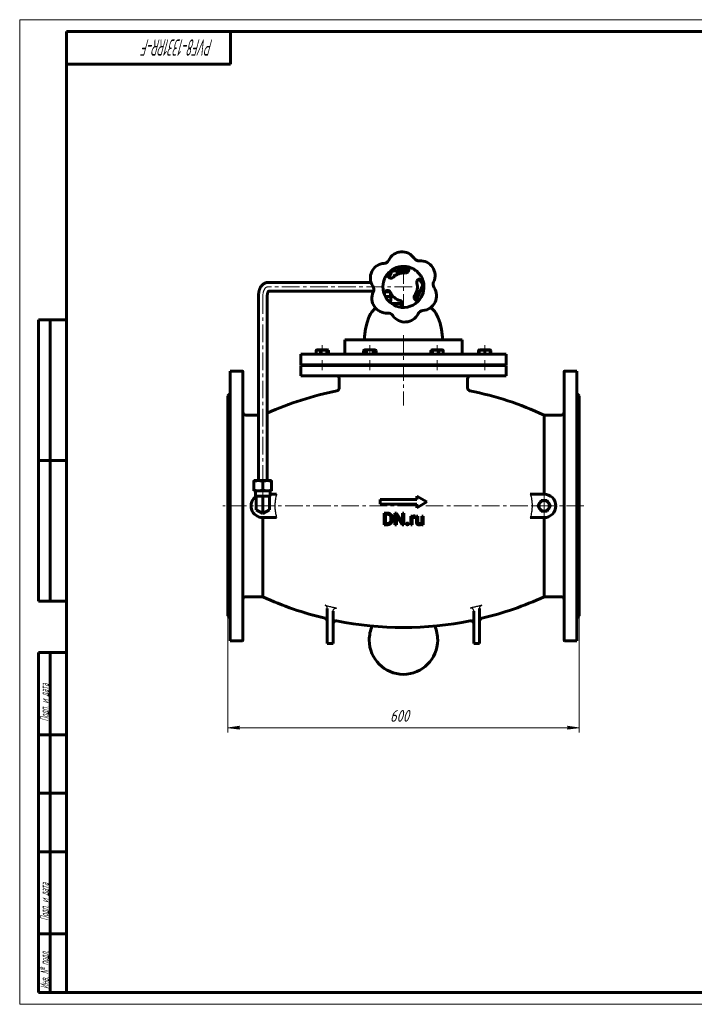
# Model space of a CAD drawing. Header units: millimetres. Extents: x 0 to 656, y 0 to 420.
# Tile 1 of 9: x 0 to 288, y 0 to 420. Entities that reach past the tile are written whole.
import ezdxf

# ---------------------------------------------------------------- set-up
doc = ezdxf.new("R2010")
doc.units = ezdxf.units.MM
for name, pattern in [('K5LT-1', [0]), ('K5LT_AXLED', [12, 7.5, -1.5, 1.5, -1.5]), ('K5LT_BASIC', [0]), ('K5LT_THIN', [0])]:
    doc.linetypes.add(name, pattern=pattern)
doc.layers.add('Системный слой', color=7, linetype='Continuous')
doc.layers.add('Системный слой (1)', color=7, linetype='Continuous', true_color=0x6c6c6c)
doc.styles.add('KDIMTEXTSTYLE', font='GOST_AU.SHX', dxfattribs={"width": 0.96, "oblique": 15, "height": 5})
doc.styles.add('KTEXTSTYLE', font='GOST_AU.SHX', dxfattribs={"width": 0.56, "height": 5})
doc.dimstyles.new('KDIMSTYLE (0.25)', dxfattribs={"dimtxt": 5, "dimasz": 1, "dimexe": 2, "dimexo": 0, "dimgap": 1, "dimtad": 1, "dimlfac": 4, "dimtxsty": 'KDIMTEXTSTYLE', "dimsah": 1, "dimcen": 0, "dimdle": 1, "dimadec": 0, "dimazin": 0, "dimtfac": 0.667, "dimtmove": 0, "dimatfit": 3, "dimfxl": 1, "dimtvp": 1, "dimtolj": 1, "dimtzin": 0, "dimarcsym": 0})

# ---------------------------------------------------------------- blocks, each defined once
blk = doc.blocks.new('U0')
at = {"layer": 'Системный слой (1)', "color": 143, "linetype": 'K5LT_BASIC', "lineweight": 60, "true_color": 0x33acca}
for start, end in [(101.4259, 113.9392), (65.2376, 78.5741)]:
    blk.add_arc((163.73, 121.28), 143.25, start, end, dxfattribs=at)
blk = doc.blocks.new('U1')
at = {"layer": 'Системный слой (1)', "color": 143, "linetype": 'K5LT_BASIC', "lineweight": 60, "true_color": 0x33acca}
for start, end in [(245.2376, 256.4928), (283.5072, 294.7624), (258.5235, 281.4765)]:
    blk.add_arc((163.73, 303.94), 143.25, start, end, dxfattribs=at)
blk = doc.blocks.new('U2')
at = {"layer": 'Системный слой (1)', "color": 143, "linetype": 'K5LT_BASIC', "lineweight": 60, "true_color": 0x33acca}
for p, q in [((237.73, 270.11), (237.73, 212.61)), ((237.73, 212.61), (237.73, 155.11))]:
    blk.add_line(p, q, dxfattribs=at)
blk = doc.blocks.new('U3')
at = {"layer": 'Системный слой (1)', "color": 143, "linetype": 'K5LT_BASIC', "lineweight": 60, "true_color": 0x33acca}
for p, q in [((232.23, 212.61), (232.23, 269.86)), ((232.23, 155.36), (232.23, 212.61))]:
    blk.add_line(p, q, dxfattribs=at)
blk = doc.blocks.new('U4')
at = {"layer": 'Системный слой (1)', "color": 143, "linetype": 'K5LT_BASIC', "lineweight": 60, "true_color": 0x33acca}
for p, q in [((89.73, 270.11), (89.73, 212.61)), ((89.73, 212.61), (89.73, 155.11))]:
    blk.add_line(p, q, dxfattribs=at)
blk = doc.blocks.new('U5')
at = {"layer": 'Системный слой (1)', "color": 143, "linetype": 'K5LT_BASIC', "lineweight": 60, "true_color": 0x33acca}
for p, q in [((146.81, 283.4), (146.93, 283.43)), ((146.93, 283.43), (147.02, 283.52)), ((147.02, 283.52), (147.06, 283.64))]:
    blk.add_line(p, q, dxfattribs=at)
blk = doc.blocks.new('U6')
at = {"layer": 'Системный слой (1)', "color": 143, "linetype": 'K5LT_BASIC', "lineweight": 60, "true_color": 0x33acca}
for p, q in [((149.73, 294.52), (148.98, 293.06)), ((150.18, 295.2), (149.73, 294.52)), ((150.42, 295.53), (150.18, 295.2)), ((150.55, 295.7), (150.42, 295.53)), ((150.62, 295.78), (150.55, 295.7)), ((150.65, 295.82), (150.62, 295.78)), ((150.66, 295.84), (150.65, 295.82)), ((150.92, 296.13), (150.66, 295.84)), ((151.25, 296.47), (150.92, 296.13)), ((151.42, 296.64), (151.25, 296.47)), ((151.51, 296.72), (151.42, 296.64)), ((151.55, 296.76), (151.51, 296.72)), ((151.58, 296.79), (151.55, 296.76)), ((151.65, 296.86), (151.58, 296.79)), ((151.79, 296.97), (151.65, 296.86)), ((148.19, 290.86), (147.57, 288.18)), ((148.98, 293.06), (148.19, 290.86)), ((147.57, 288.18), (147.15, 284.92)), ((147.15, 284.92), (147.06, 283.64))]:
    blk.add_line(p, q, dxfattribs=at)
blk = doc.blocks.new('U7')
at = {"layer": 'Системный слой (1)', "color": 143, "linetype": 'K5LT_BASIC', "lineweight": 60, "true_color": 0x33acca}
for p, q in [((175.38, 297.21), (175.54, 297.08)), ((175.54, 297.08), (175.62, 297.01)), ((175.62, 297.01), (175.66, 296.98)), ((175.66, 296.98), (175.7, 296.95)), ((175.7, 296.95), (175.8, 296.86)), ((175.8, 296.86), (176, 296.67)), ((176, 296.67), (176.39, 296.29)), ((176.39, 296.29), (176.56, 296.11)), ((176.56, 296.11), (176.57, 296.09)), ((176.57, 296.09), (176.61, 296.05)), ((176.61, 296.05), (176.67, 295.98)), ((176.67, 295.98), (176.8, 295.82)), ((176.8, 295.82), (177.05, 295.51)), ((177.05, 295.51), (177.52, 294.85)), ((177.52, 294.85), (177.69, 294.57)), ((177.69, 294.57), (178.01, 294.01)), ((178.01, 294.01), (178.57, 292.84)), ((178.57, 292.84), (179.35, 290.58)), ((179.35, 290.58), (179.95, 287.84)), ((179.95, 287.84), (180.34, 284.53)), ((180.34, 284.53), (180.4, 283.64))]:
    blk.add_line(p, q, dxfattribs=at)
blk = doc.blocks.new('U8')
at = {"layer": 'Системный слой (1)', "color": 143, "linetype": 'K5LT_BASIC', "lineweight": 60, "true_color": 0x33acca}
for p, q in [((95.23, 212.61), (95.23, 269.86)), ((95.23, 155.36), (95.23, 212.61))]:
    blk.add_line(p, q, dxfattribs=at)
blk = doc.blocks.new('U9')
at = {"layer": 'Системный слой (1)', "color": 143, "linetype": 'K5LT_BASIC', "lineweight": 60, "true_color": 0x33acca}
for p, q in [((159.67, 310.79), (159.61, 310.33)), ((158.63, 302.9), (158.16, 299.26))]:
    blk.add_line(p, q, dxfattribs=at)
blk = doc.blocks.new('U10')
at = {"layer": 'Системный слой (1)', "color": 143, "linetype": 'K5LT_BASIC', "lineweight": 60, "true_color": 0x33acca}
for p, q in [((131.13, 278.98), (131.02, 278.87)), ((131.3, 279.07), (131.13, 278.98)), ((131.48, 279.07), (131.3, 279.07)), ((131.54, 279.04), (131.48, 279.07)), ((131.61, 278.99), (131.54, 279.04)), ((131.67, 278.94), (131.61, 278.99)), ((131.73, 278.87), (131.67, 278.94))]:
    blk.add_line(p, q, dxfattribs=at)
blk = doc.blocks.new('U11')
at = {"layer": 'Системный слой (1)', "color": 143, "linetype": 'K5LT_BASIC', "lineweight": 60, "true_color": 0x33acca}
for p, q in [((130.68, 279.15), (126.83, 279.15)), ((131.34, 279.15), (130.68, 279.15))]:
    blk.add_line(p, q, dxfattribs=at)
blk = doc.blocks.new('U12')
at = {"layer": 'Системный слой (1)', "color": 143, "linetype": 'K5LT_BASIC', "lineweight": 60, "true_color": 0x33acca}
for start, end in [(155.9143, 180), (0, 24.0857)]:
    blk.add_arc((163.73, 155.35), 14.6, start, end, dxfattribs=at)
blk = doc.blocks.new('U13')
at = {"layer": 'Системный слой (1)', "color": 143, "linetype": 'K5LT_BASIC', "lineweight": 60, "true_color": 0x33acca}
for p, q in [((159.29, 312.76), (162.19, 313.11)), ((164.99, 313.45), (165.97, 313.57))]:
    blk.add_line(p, q, dxfattribs=at)
blk = doc.blocks.new('U14')
at = {"layer": 'Системный слой (1)', "color": 143, "linetype": 'K5LT_BASIC', "lineweight": 60, "true_color": 0x33acca}
for p, q in [((165.64, 312.61), (165.57, 312.61)), ((165.71, 312.59), (165.64, 312.61)), ((165.78, 312.57), (165.71, 312.59))]:
    blk.add_line(p, q, dxfattribs=at)
blk = doc.blocks.new('U15')
at = {"layer": 'Системный слой (1)', "color": 143, "linetype": 'K5LT_BASIC', "lineweight": 60, "true_color": 0x33acca}
for p, q in [((195.82, 278.91), (195.72, 278.87)), ((195.91, 278.94), (195.82, 278.91)), ((196, 278.97), (195.91, 278.94))]:
    blk.add_line(p, q, dxfattribs=at)
blk = doc.blocks.new('U16')
at = {"layer": 'Системный слой (1)', "color": 143, "linetype": 'K5LT_BASIC', "lineweight": 60, "true_color": 0x33acca}
for p, q in [((200.78, 279.06), (200.75, 279.07)), ((200.8, 279.05), (200.78, 279.06)), ((200.83, 279.04), (200.8, 279.05)), ((200.9, 278.99), (200.83, 279.04)), ((200.96, 278.94), (200.9, 278.99)), ((201.02, 278.87), (200.96, 278.94))]:
    blk.add_line(p, q, dxfattribs=at)
blk = doc.blocks.new('U17')
at = {"layer": 'Системный слой (1)', "color": 143, "linetype": 'K5LT_BASIC', "lineweight": 60, "true_color": 0x33acca}
for p, q in [((175.49, 278.94), (175.43, 278.87)), ((175.56, 278.99), (175.49, 278.94)), ((175.62, 279.04), (175.56, 278.99)), ((175.79, 279.08), (175.62, 279.04)), ((175.97, 279.02), (175.79, 279.08)), ((176.14, 278.87), (175.97, 279.02))]:
    blk.add_line(p, q, dxfattribs=at)
blk = doc.blocks.new('U18')
at = {"layer": 'Системный слой (1)', "color": 30, "linetype": 'K5LT_AXLED', "lineweight": 18, "true_color": 0xff8000}
for q in [(223.73, 216.86), (219.48, 212.61), (227.98, 212.61), (223.73, 208.36)]:
    blk.add_line((223.73, 212.61), q, dxfattribs=at)
blk = doc.blocks.new('D0')
at = {"layer": 'Системный слой (1)'}
for points in [[(93.23, 117.96), (93.73, 118.61), (88.73, 117.96), (93.73, 117.3)], [(233.73, 117.3), (238.73, 117.96), (233.73, 118.61), (234.23, 117.96)]]:
    blk.add_hatch(color=7, dxfattribs=at).paths.add_polyline_path(points)
at = {"layer": 'Системный слой (1)', "color": 7, "linetype": 'K5LT_THIN', "lineweight": 18, "true_color": 0xffffff}
for p, q in [((88.73, 165.73), (88.73, 115.96)), ((238.73, 165.73), (238.73, 115.96)), ((88.73, 117.96), (93.73, 118.61)), ((93.73, 117.3), (88.73, 117.96)), ((93.73, 118.61), (93.23, 117.96)), ((93.23, 117.96), (93.73, 117.3)), ((234.23, 117.96), (233.73, 118.61)), ((233.73, 118.61), (238.73, 117.96)), ((238.73, 117.96), (233.73, 117.3)), ((233.73, 117.3), (234.23, 117.96))]:
    blk.add_line(p, q, dxfattribs=at)
blk.add_wipeout([(157.99, 118.96), (157.99, 126.34), (169.01, 126.34), (169.01, 118.96)]).dxf.layer = 'Системный слой (1)'
blk.add_line((88.73, 117.96), (238.73, 117.96), dxfattribs=at)
at = {"layer": 'Системный слой (1)', "color": 7, "insert": (157.99, 125.54), "char_height": 5, "attachment_point": 1, "style": 'KTEXTSTYLE'}
blk.add_mtext('\\H5.0;\\W1.000;\\Q15;\\Q15;\\W0.960;600', dxfattribs=at)
blk = doc.blocks.new('KDIMARROW_01')
at = {"layer": 'Системный слой'}
blk.add_hatch(color=0, dxfattribs=at).paths.add_polyline_path([(-5, -0.66), (0, 0), (-5, 0.66), (-4.5, 0)])
at = {"layer": 'Системный слой', "color": 0, "linetype": 'K5LT_THIN', "lineweight": 18}
for p, q in [((-4.5, 0), (-5, 0.66)), ((-5, 0.66), (0, 0)), ((0, 0), (-5, -0.66)), ((-5, -0.66), (-4.5, 0))]:
    blk.add_line(p, q, dxfattribs=at)
at = {"layer": 'Системный слой (1)', "color": 0, "linetype": 'K5LT_THIN', "lineweight": 18}
blk.add_line((163.73, 212.61), (163.48, 212.61), dxfattribs=at)
blk = doc.blocks.new('U54')
at = {"color": 7, "linetype": 'K5LT_THIN', "lineweight": 18, "true_color": 0xffffff}
for p, q in [((0, 0), (0, 420)), ((0, 420), (594, 420)), ((594, 0), (0, 0))]:
    blk.add_line(p, q, dxfattribs=at)
at = {"color": 143, "linetype": 'K5LT_BASIC', "lineweight": 60, "true_color": 0x33acca}
for p, q in [((20, 5), (20, 415)), ((20, 415), (589, 415)), ((90, 415), (90, 401)), ((90, 401), (20, 401)), ((8, 172), (8, 292)), ((20, 292), (8, 292)), ((13, 172), (13, 292)), ((20, 232), (8, 232)), ((20, 172), (8, 172)), ((8, 5), (8, 150)), ((20, 150), (8, 150)), ((13, 5), (13, 150)), ((20, 115), (8, 115)), ((20, 90), (8, 90)), ((20, 65), (8, 65)), ((20, 30), (8, 30)), ((20, 5), (8, 5)), ((589, 5), (20, 5))]:
    blk.add_line(p, q, dxfattribs=at)
at = {"color": 7, "attachment_point": 1, "style": 'KTEXTSTYLE'}
for s, insert, char_height, rotation in [('\\H5.0;\\W1.000;\\Q15;\\Q15;\\W0.560;\\H7.00;PVF8-1331RR-F', (82.48, 404.64), 7, 180), ('\\H5.0;\\W1.000;\\Q15;\\Q15;\\W0.560;\\H3.50;Подп. и дата', (8.82, 120.66), 3.5, 90), ('\\H5.0;\\W1.000;\\Q15;\\Q15;\\W0.560;\\H3.50;Подп. и дата', (8.82, 35.66), 3.5, 90), ('\\H5.0;\\W1.000;\\Q15;\\Q15;\\W0.560;\\H3.50;Инв. № подл.', (8.82, 6.57), 3.5, 90)]:
    blk.add_mtext(s, dxfattribs=dict(at, insert=insert, char_height=char_height, rotation=rotation))

msp = doc.modelspace()

# ---------------------------------------------------------------- linework, layer by layer
at = {"layer": 'Системный слой (1)', "color": 143, "linetype": 'K5LT_BASIC', "lineweight": 60, "true_color": 0x33acca}
for p, q in [((157.6236, 310.1342), (158.4896, 312.1616)), ((160.4646, 311.0098), (159.9187, 311.0098)), ((161.0668, 312.6773), (162.5759, 312.6773)), ((161.0668, 311.3548), (161.0668, 312.6773)), ((161.4371, 314.4544), (161.4371, 313.7479)), ((161.4371, 313.7479), (162.4712, 313.7479)), ((161.4378, 311.5239), (161.4378, 312.4312)), ((161.7285, 312.6098), (161.5605, 312.5128)), ((161.7285, 312.6098), (162.1374, 312.6098)), ((162.1374, 312.6098), (163.9824, 312.6098)), ((162.4712, 313.2126), (162.1918, 313.2126)), ((162.1918, 312.8557), (162.1918, 313.2126)), ((162.4712, 312.8557), (162.1918, 312.8557)), ((162.4712, 313.7479), (162.4712, 312.8557)), ((162.4712, 313.7479), (164.9858, 313.7479)), ((163.3443, 312.8557), (162.4712, 312.8557)), ((162.5759, 312.6773), (162.5759, 312.8557)), ((163.3443, 312.6773), (162.5759, 312.6773)), ((162.5828, 314.6845), (162.5828, 313.7479)), ((162.8371, 311.9139), (162.8371, 312.4312)), ((163.2128, 312.6098), (163.2128, 312.6773)), ((163.3443, 312.8557), (163.3443, 312.6098)), ((164.9858, 312.8557), (163.7285, 312.8557)), ((163.7285, 312.8557), (163.7285, 312.6773)), ((165.8398, 312.6773), (163.7285, 312.6773)), ((163.7285, 312.6773), (163.7285, 312.6098)), ((163.9824, 312.6098), (165.5735, 312.6098)), ((164.8741, 314.6812), (164.8741, 313.7479)), ((164.881, 312.6773), (164.881, 312.8557)), ((164.9858, 313.7479), (165.9279, 313.7479)), ((164.9858, 312.8557), (164.9858, 313.7479)), ((165.2652, 313.2126), (164.9858, 313.2126)), ((165.2652, 312.8557), (164.9858, 312.8557)), ((165.1278, 312.0296), (165.1278, 312.4312)), ((165.2652, 312.8557), (165.2652, 313.2126)), ((165.5735, 312.6098), (165.7285, 312.6098)), ((165.7285, 312.6098), (165.7831, 312.5783)), ((116.7494, 307.8848), (105.7797, 307.8848)), ((122.115, 307.8848), (116.7494, 307.8848)), ((149.9207, 307.8848), (122.115, 307.8848)), ((157.4827, 310.1342), (158.223, 310.1342)), ((158.223, 309.7641), (158.223, 310.1342)), ((170.2944, 309.3124), (171.6755, 307.4709)), ((116.7494, 304.1348), (106.0855, 304.1348)), ((122.115, 304.1348), (116.7494, 304.1348)), ((150.981, 304.1348), (122.115, 304.1348)), ((155.847, 303.9476), (158.074, 303.9476)), ((158.223, 301.8853), (158.223, 303.6967)), ((158.223, 302.8392), (158.3975, 302.8392)), ((158.3975, 303.3203), (158.3975, 302.8392)), ((158.3975, 303.0507), (158.5423, 303.0507)), ((168.8234, 302.8962), (169.167, 300.2811)), ((171.7951, 306.4781), (169.1625, 300.315)), ((101.8535, 302.0098), (101.8535, 223.4048)), ((105.6035, 302.0098), (105.6035, 223.4048)), ((156.0115, 301.8853), (158.223, 301.8853)), ((158.3931, 301.0664), (157.7789, 301.8853)), ((163.3197, 298.906), (158.6198, 298.906)), ((138.7285, 283.4023), (188.7285, 283.4023)), ((138.7285, 277.2773), (138.7285, 283.4023)), ((180.3962, 283.6383), (180.3962, 283.6383)), ((188.7285, 277.2773), (188.7285, 283.4023)), ((119.9785, 272.7773), (119.9785, 277.2773)), ((119.9785, 277.2773), (207.4785, 277.2773)), ((126.434, 277.2773), (126.434, 278.8716)), ((126.6242, 279.0354), (126.8267, 279.1523)), ((126.708, 279.0837), (126.8267, 279.1523)), ((128.3732, 277.2773), (128.3732, 278.8716)), ((131.0222, 277.2773), (131.0222, 278.8716)), ((131.458, 279.0837), (131.3392, 279.1523)), ((131.5418, 279.0354), (131.3392, 279.1523)), ((131.7319, 277.2773), (131.7319, 278.8716)), ((146.6354, 278.8716), (147.1216, 279.1523)), ((146.6354, 277.2773), (146.6354, 278.8716)), ((151.6341, 279.1523), (147.1216, 279.1523)), ((148.0066, 277.2773), (148.0066, 278.8716)), ((150.749, 277.2773), (150.749, 278.8716)), ((152.1202, 278.8716), (151.6341, 279.1523)), ((152.1202, 277.2773), (152.1202, 278.8716)), ((175.4301, 277.2773), (175.4301, 278.8716)), ((175.6203, 279.0354), (175.8228, 279.1523)), ((180.3353, 279.1523), (175.8228, 279.1523)), ((176.1399, 277.2773), (176.1399, 278.8716)), ((178.7889, 277.2773), (178.7889, 278.8716)), ((180.5379, 279.0354), (180.3353, 279.1523)), ((180.7281, 277.2773), (180.7281, 278.8716)), ((195.725, 277.2773), (195.725, 278.8716)), ((195.9152, 279.0354), (196.1177, 279.1523)), ((195.9989, 279.0837), (196.1177, 279.1523)), ((195.9989, 278.8716), (195.9989, 279.0837)), ((195.9989, 277.2773), (195.9989, 278.8716)), ((200.6302, 279.1523), (196.1177, 279.1523)), ((198.3739, 277.2773), (198.3739, 278.8716)), ((200.7489, 279.0837), (200.6302, 279.1523)), ((200.8327, 279.0354), (200.6302, 279.1523)), ((200.7489, 279.0837), (200.7489, 278.8716)), ((200.7489, 277.2773), (200.7489, 278.8716)), ((201.0229, 277.2773), (201.0229, 278.8716)), ((207.4785, 272.7773), (207.4785, 277.2773)), ((89.7285, 270.1098), (94.9785, 270.1098)), ((119.9785, 272.7773), (207.4785, 272.7773)), ((119.9785, 272.5273), (207.4785, 272.5273)), ((119.9785, 268.0273), (119.9785, 272.5273)), ((127.583, 272.7773), (127.583, 272.5273)), ((130.583, 272.7773), (130.583, 272.5273)), ((130.583, 272.7773), (130.583, 272.5273)), ((131.7285, 272.5273), (131.7285, 272.7773)), ((147.8778, 272.7773), (147.8778, 272.5273)), ((150.8778, 272.7773), (150.8778, 272.5273)), ((176.5791, 272.7773), (176.5791, 272.5273)), ((179.5791, 272.7773), (179.5791, 272.5273)), ((195.7285, 272.5273), (195.7285, 272.7773)), ((196.8739, 272.7773), (196.8739, 272.5273)), ((199.8739, 272.7773), (199.8739, 272.5273)), ((207.4785, 268.0273), (207.4785, 272.5273)), ((237.7285, 270.1098), (232.4785, 270.1098)), ((119.9785, 268.0273), (207.4785, 268.0273)), ((136.3535, 266.7773), (136.3535, 262.9173)), ((191.1035, 266.7773), (191.1035, 262.9173)), ((88.7285, 259.4848), (89.7285, 260.4848)), ((238.7285, 259.4848), (237.7285, 260.4848)), ((88.7285, 259.4848), (88.7285, 165.7348)), ((238.7285, 259.4848), (238.7285, 165.7348)), ((96.4785, 251.3598), (101.8535, 251.3598)), ((223.7285, 251.3598), (223.7285, 217.6098)), ((223.7285, 251.3598), (230.9785, 251.3598)), ((99.9597, 223.0682), (99.9597, 223.4048)), ((99.9597, 223.4048), (101.8441, 223.4048)), ((99.9597, 223.0682), (99.9597, 219.3599)), ((101.8441, 223.4048), (105.6128, 223.4048)), ((103.7285, 223.0682), (103.7285, 219.3599)), ((105.6128, 223.4048), (107.4972, 223.4048)), ((107.4972, 223.4048), (107.4972, 223.0682)), ((107.4972, 223.0682), (107.4972, 219.3599)), ((99.9597, 219.0233), (99.9597, 219.3599)), ((101.8441, 219.0233), (99.9597, 219.0233)), ((100.5535, 219.0233), (100.5535, 216.783)), ((105.6128, 219.0233), (101.8441, 219.0233)), ((107.4972, 219.0233), (105.6128, 219.0233)), ((106.9035, 219.0233), (106.9035, 216.783)), ((107.4972, 219.3599), (107.4972, 219.0233)), ((100.5535, 216.783), (100.9186, 216.783)), ((100.9186, 216.783), (101.0433, 216.783)), ((100.9186, 212.6098), (100.9186, 216.783)), ((101.0433, 216.783), (103.6037, 216.783)), ((103.6037, 216.783), (103.7285, 216.783)), ((103.7285, 212.6098), (103.7285, 216.783)), ((103.7285, 216.783), (103.8532, 216.783)), ((103.8532, 216.783), (106.4136, 216.783)), ((106.4136, 216.783), (106.5383, 216.783)), ((106.5383, 216.783), (106.9035, 216.783)), ((106.5383, 212.6098), (106.5383, 216.783)), ((109.6072, 217.6098), (106.9035, 217.6098)), ((153.7285, 215.2752), (153.7285, 213.2752)), ((153.7285, 215.2752), (169.3983, 215.2752)), ((169.3983, 216.7752), (173.7285, 214.2752)), ((169.3983, 216.7752), (169.3983, 215.2752)), ((173.7285, 214.2752), (169.3983, 211.7752)), ((217.8497, 217.6098), (223.7285, 217.6098)), ((221.7799, 213.7348), (222.4294, 214.8598)), ((222.4294, 214.8598), (223.7285, 214.8598)), ((223.7285, 214.8598), (225.0275, 214.8598)), ((225.0275, 214.8598), (225.677, 213.7348)), ((100.9186, 210.9875), (100.9186, 212.6098)), ((103.7285, 209.3653), (100.9186, 210.9875)), ((103.7285, 209.3653), (103.7285, 212.6098)), ((106.5383, 210.9875), (103.7285, 209.3653)), ((106.5383, 210.9875), (106.5383, 212.6098)), ((169.3983, 213.2752), (153.7285, 213.2752)), ((169.3983, 213.2752), (169.3983, 211.7752)), ((221.1304, 212.6098), (221.7799, 213.7348)), ((221.7799, 211.4848), (221.1304, 212.6098)), ((222.4294, 210.3598), (221.7799, 211.4848)), ((223.7285, 210.3598), (222.4294, 210.3598)), ((225.0275, 210.3598), (223.7285, 210.3598)), ((225.677, 211.4848), (225.0275, 210.3598)), ((225.677, 213.7348), (226.3265, 212.6098)), ((226.3265, 212.6098), (225.677, 211.4848)), ((103.7285, 207.6098), (109.6072, 207.6098)), ((103.7285, 207.6098), (103.7285, 173.8598)), ((155.4435, 209.5502), (155.4435, 204.5655)), ((155.4435, 209.5502), (156.854, 209.5502)), ((156.1042, 209.0093), (156.854, 209.0093)), ((156.1042, 209.0093), (156.1042, 205.103)), ((158.398, 207.2119), (158.398, 206.9072)), ((159.0519, 207.2051), (159.0519, 206.9072)), ((160.0737, 209.5502), (160.0737, 204.5655)), ((160.0737, 209.5502), (160.7345, 209.5502)), ((160.7345, 209.5502), (163.2542, 205.6953)), ((163.2439, 204.5655), (160.7345, 208.4102)), ((160.7345, 208.4102), (160.7345, 204.5655)), ((163.2542, 209.5502), (163.2542, 205.6953)), ((163.2542, 209.5502), (163.9081, 209.5502)), ((163.9081, 209.5502), (163.9081, 204.5655)), ((166.857, 208.2698), (166.857, 204.5655)), ((166.857, 208.2698), (167.4733, 208.2698)), ((167.4733, 208.2698), (167.4857, 207.8463)), ((167.4904, 207.1971), (167.4904, 204.5655)), ((168.6475, 208.2904), (168.6441, 207.7015)), ((169.2246, 208.2698), (169.2246, 205.8802)), ((169.2246, 208.2698), (169.8579, 208.2698)), ((169.8579, 208.2698), (169.8579, 205.8733)), ((171.5047, 208.2698), (171.5047, 205.5745)), ((171.5047, 208.2698), (172.1414, 208.2698)), ((172.1414, 208.2698), (172.1414, 204.5655)), ((223.7285, 207.6098), (217.8497, 207.6098)), ((223.7285, 207.6098), (223.7285, 173.8598)), ((156.7924, 204.5655), (155.4435, 204.5655)), ((156.7924, 205.103), (156.1042, 205.103)), ((160.7345, 204.5655), (160.0737, 204.5655)), ((163.9081, 204.5655), (163.2439, 204.5655)), ((167.4904, 204.5655), (166.857, 204.5655)), ((171.5355, 204.5655), (171.5223, 204.932)), ((172.1414, 204.5655), (171.5355, 204.5655)), ((96.4785, 173.8598), (103.7285, 173.8598)), ((223.7285, 173.8598), (230.9785, 173.8598)), ((131.2285, 153.8598), (131.2285, 168.8848)), ((196.2285, 153.8598), (196.2285, 168.8848)), ((88.7285, 165.7348), (89.7285, 164.7348)), ((133.7285, 153.8598), (133.7285, 167.6426)), ((193.7285, 153.8598), (193.7285, 167.6426)), ((238.7285, 165.7348), (237.7285, 164.7348)), ((89.7285, 155.1098), (94.9785, 155.1098)), ((131.2285, 153.8598), (133.7285, 153.8598)), ((196.2285, 153.8598), (193.7285, 153.8598)), ((237.7285, 155.1098), (232.4785, 155.1098))]:
    msp.add_line(p, q, dxfattribs=at)
at = {"layer": 'Системный слой (1)', "color": 30, "linetype": 'K5LT_AXLED', "lineweight": 18, "true_color": 0xff8000}
for p, q in [((163.7285, 314.8557), (163.7285, 297.1179)), ((167.3964, 306.0098), (105.7797, 306.0098)), ((103.7285, 302.0098), (103.7285, 221.4048)), ((163.7285, 285.4023), (163.7285, 255.4181)), ((129.083, 281.1523), (129.083, 276.8716)), ((149.3778, 281.1523), (149.3778, 276.8716)), ((178.0791, 281.1523), (178.0791, 276.8716)), ((198.3739, 281.1523), (198.3739, 276.8716)), ((129.083, 274.7773), (129.083, 270.5273)), ((149.3778, 274.7773), (149.3778, 270.5273)), ((178.0791, 274.7773), (178.0791, 270.5273)), ((198.3739, 274.7773), (198.3739, 270.5273)), ((103.7285, 221.0233), (103.7285, 214.783)), ((240.7285, 212.6098), (86.7285, 212.6098))]:
    msp.add_line(p, q, dxfattribs=at)
at = {"layer": 'Системный слой (1)', "color": 143, "linetype": 'K5LT_BASIC', "lineweight": 60, "true_color": 0x33acca}
for centre, radius, start, end in [((163.1061, 314.7376), 6.25, 34.078813, 154.078813), ((155.8587, 309.8347), 6.25, 94.078813, 214.078813), ((155.2364, 318.5626), 2.5, 274.078813, 334.078813), ((170.3534, 319.6405), 2.5, 214.078813, 274.078813), ((170.9758, 310.9127), 6.25, 334.078813, 94.078813), ((158.4461, 311.1356), 1.3895, 135.86215, 254.426445), ((163.7285, 306.0098), 8.75, 83.147187, 135.86215), ((159.4092, 311.7688), 1, 96.869899, 156.869899), ((163.7285, 306.0098), 5.971, 83.147187, 135.86215), ((159.9187, 310.7598), 0.25, 90, 172.51605), ((164.6067, 313.3177), 1.3895, 263.147187, 304.498782), ((164.6067, 313.3177), 1.3895, 324.582893, 83.147187), ((164.6067, 313.3177), 1.3895, 304.498782, 324.582893), ((158.4461, 311.1356), 1.3895, 254.426445, 274.510555), ((158.4461, 311.1356), 1.3895, 274.510555, 315.86215), ((163.7285, 306.0098), 5.971, 323.147187, 15.86215), ((170.8087, 308.0216), 1.3895, 154.510555, 195.86215), ((170.8087, 308.0216), 1.3895, 134.426445, 154.510555), ((170.8087, 308.0216), 1.3895, 15.86215, 134.426445), ((163.7285, 306.0098), 8.75, 323.147187, 15.86215), ((170.8755, 306.8709), 1, 336.869899, 36.869899), ((178.8455, 307.0878), 2.5, 154.078813, 214.078813), ((156.4811, 301.1069), 6.25, 154.078813, 274.078813), ((148.6114, 304.9318), 2.5, 334.078813, 34.078813), ((156.9605, 303.1164), 1.3895, 84.582893, 203.147187), ((163.7285, 306.0098), 8.75, 203.147187, 255.86215), ((156.9605, 303.1164), 1.3895, 64.498782, 84.582893), ((156.9605, 303.1164), 1.3895, 23.147187, 64.498782), ((163.7285, 306.0098), 5.971, 203.147187, 255.86215), ((169.6182, 301.5952), 1.3895, 143.147187, 184.498782), ((171.5982, 302.1849), 6.25, 274.078813, 34.078813), ((163.7285, 306.0098), 8.75, 255.86215, 323.147187), ((161.9306, 298.8722), 1.3895, 255.86215, 14.426445), ((161.9306, 298.8722), 1.3895, 34.510555, 75.86215), ((161.9306, 298.8722), 1.3895, 14.426445, 34.510555), ((169.6182, 301.5952), 1.3895, 184.498782, 204.582893), ((169.6182, 301.5952), 1.3895, 204.582893, 323.147187), ((157.1035, 292.379), 2.5, 34.078813, 94.078813), ((164.3508, 297.282), 6.25, 214.078813, 334.078813), ((172.2206, 293.457), 2.5, 94.078813, 154.078813), ((94.9785, 269.8598), 0.25, 0, 90), ((232.4785, 269.8598), 0.25, 90, 180), ((135.1035, 266.7773), 1.25, 0, 90), ((192.3535, 266.7773), 1.25, 90, 180), ((135.1035, 262.9173), 1.25, 281.425893, 0), ((192.3535, 262.9173), 1.25, 180, 258.574107), ((96.4785, 252.6098), 1.25, 180, 270), ((230.9785, 252.6098), 1.25, 270, 0), ((103.7285, 212.6098), 5, 124.192492, 270), ((223.7285, 212.6098), 2.25, 90, 150), ((223.7285, 212.6098), 5, 270, 90), ((223.7285, 212.6098), 2.25, 30, 90), ((223.7285, 212.6098), 2.25, 150, 210), ((223.7285, 212.6098), 2.25, 210, 270), ((223.7285, 212.6098), 2.25, 270, 330), ((223.7285, 212.6098), 2.25, 330, 30), ((96.4785, 172.6098), 1.25, 90, 180), ((230.9785, 172.6098), 1.25, 0, 90), ((129.9785, 163.4354), 1.25, 0, 76.49277), ((197.4785, 163.4354), 1.25, 103.50723, 180), ((134.9785, 162.3276), 1.25, 78.523536, 180), ((192.4785, 162.3276), 1.25, 0, 101.476464), ((94.9785, 155.3598), 0.25, 270, 0), ((163.7285, 155.352), 14.5995, 180, 0), ((232.4785, 155.3598), 0.25, 180, 270)]:
    msp.add_arc(centre, radius, start, end, dxfattribs=at)
at = {"layer": 'Системный слой (1)', "color": 30, "linetype": 'K5LT_AXLED', "lineweight": 18, "true_color": 0xff8000}
msp.add_ellipse((105.7797, 302.0098), major_axis=(0, 4), ratio=0.51281646, start_param=0, end_param=1.57079634, dxfattribs=at)
at = {"layer": 'Системный слой (1)', "color": 143, "linetype": 'K5LT_BASIC', "lineweight": 60, "true_color": 0x33acca}
for points, weights, degree in [([(155.6829, 302.5702), (154.2528, 305.9153), (154.9155, 309.4924), (157.4489, 312.1032)], [1, 0.888340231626, 0.888340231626, 1], 3), ([(162.1374, 312.6098), (161.8127, 312.6098), (161.4378, 312.4312)], [1, 1.0379548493, 1], 2), ([(161.4378, 312.4312), (161.501, 312.4785), (161.5605, 312.5128)], [1, 1.00978415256, 1.01452390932], 2), ([(162.8371, 312.4312), (162.4621, 312.6098), (162.1374, 312.6098)], [1, 1.0379548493, 1], 2), ([(163.9824, 312.6098), (163.4509, 312.6098), (162.8371, 312.4312)], [1, 1.0379548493, 1], 2), ([(165.1278, 312.4312), (164.514, 312.6098), (163.9824, 312.6098)], [1, 1.0379548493, 1], 2), ([(164.7725, 314.6973), (168.3844, 314.2632), (171.1509, 311.9008), (172.1453, 308.4014)], [1, 0.888340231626, 0.888340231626, 1], 3), ([(165.5735, 312.6098), (165.3666, 312.6098), (165.1278, 312.4312)], [1, 1.0379548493, 1], 2), ([(101.8441, 223.4048), (100.9696, 223.4048), (99.9597, 223.0682)], [1, 1.0799655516, 1.08258718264], 2), ([(103.7285, 223.0682), (102.7186, 223.4048), (101.8441, 223.4048)], [1.08258718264, 1.0799655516, 1], 2), ([(105.6128, 223.4048), (104.7383, 223.4048), (103.7285, 223.0682)], [1, 1.0799655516, 1.08258718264], 2), ([(107.4972, 223.0682), (106.4874, 223.4048), (105.6128, 223.4048)], [1.08258718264, 1.0799655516, 1], 2), ([(99.9597, 219.3599), (100.9696, 219.0233), (101.8441, 219.0233)], [1.08258718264, 1.0799655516, 1], 2), ([(101.8441, 219.0233), (102.7186, 219.0233), (103.7285, 219.3599)], [1, 1.0799655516, 1.08258718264], 2), ([(103.7285, 219.3599), (104.7383, 219.0233), (105.6128, 219.0233)], [1.08258718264, 1.0799655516, 1], 2), ([(105.6128, 219.0233), (106.4874, 219.0233), (107.4972, 219.3599)], [1, 1.0799655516, 1.08258718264], 2)]:
    msp.add_rational_spline(points, weights, degree=degree, dxfattribs=at)
for points, degree, knots in [([(105.7797, 307.8848), (105.6706, 307.8848), (105.5615, 307.8787), (105.4138, 307.8621), (105.3745, 307.8569), (105.3052, 307.8463), (105.2753, 307.8412), (105.212, 307.8296), (105.1787, 307.8228), (105.0898, 307.8032), (105.0344, 307.7893), (104.8832, 307.7468), (104.7885, 307.715), (104.5898, 307.6375), (104.4862, 307.5903), (104.2869, 307.4866), (104.1911, 307.4303), (103.9976, 307.3035), (103.8998, 307.2317), (103.7086, 307.0761), (103.6153, 306.9918), (103.4327, 306.8102), (103.3438, 306.7126), (103.1706, 306.5039), (103.0867, 306.3926), (102.9247, 306.1567), (102.8468, 306.0319), (102.6976, 305.7689), (102.6266, 305.6305), (102.5387, 305.4416), (102.5177, 305.3949), (102.4561, 305.2535), (102.417, 305.1575), (102.3196, 304.9015), (102.2645, 304.739), (102.1795, 304.4562), (102.1471, 304.338), (102.0728, 304.0412), (102.034, 303.8605), (101.9675, 303.4938), (101.9399, 303.3079), (101.895, 302.9247), (101.8781, 302.7275), (101.8581, 302.3568), (101.8535, 302.1833), (101.8535, 302.0098)], 3, [0, 0, 0, 0, 0.96987748, 0.96987748, 1.32280997, 1.32280997, 1.59341744, 1.59341744, 1.89585632, 1.89585632, 2.4052433, 2.4052433, 3.29671377, 3.29671377, 4.31442376, 4.31442376, 5.31015382, 5.31015382, 6.3975364, 6.3975364, 7.52745309, 7.52745309, 8.70880369, 8.70880369, 9.94445978, 9.94445978, 11.22925772, 11.22925772, 12.56277776, 12.56277776, 12.99529767, 12.99529767, 13.86033749, 13.86033749, 15.26668044, 15.26668044, 16.25094226, 16.25094226, 17.70778477, 17.70778477, 19.16462729, 19.16462729, 20.67945733, 20.67945733, 22, 22, 22, 22]), ([(106.1657, 304.2393), (106.1566, 304.2298), (106.1473, 304.2192), (106.1237, 304.1893), (106.1106, 304.1718), (106.0934, 304.1466), (106.0897, 304.1415), (106.0688, 304.1078), (106.0525, 304.0828), (106.0106, 304.0087), (105.9856, 303.9605), (105.9509, 303.8858), (105.9413, 303.8644), (105.9125, 303.7977), (105.8934, 303.7501), (105.8478, 303.6268), (105.8217, 303.5478), (105.7751, 303.3885), (105.7544, 303.3092), (105.7287, 303.1973), (105.7221, 303.1674), (105.7031, 303.0764), (105.6913, 303.0144), (105.6622, 302.8425), (105.6469, 302.7305), (105.625, 302.5221), (105.6174, 302.4265), (105.6064, 302.2238), (105.6035, 302.1168), (105.6035, 302.0098)], 3, [0, 0, 0, 0, 0.55517652, 0.55517652, 0.98347697, 0.98347697, 1.10235863, 1.10235863, 1.57788788, 1.57788788, 2.20405685, 2.20405685, 2.44185292, 2.44185292, 2.91744507, 2.91744507, 3.60863742, 3.60863742, 4.23145821, 4.23145821, 4.45502994, 4.45502994, 4.90217341, 4.90217341, 5.66952784, 5.66952784, 6.30280596, 6.30280596, 7, 7, 7, 7]), ([(180.6458, 283.4023), (180.6352, 283.4023), (180.6247, 283.403), (180.6033, 283.4058), (180.5926, 283.408), (180.571, 283.4138), (180.5603, 283.4175), (180.5391, 283.4264), (180.5288, 283.4316), (180.5089, 283.4432), (180.4994, 283.4497), (180.4815, 283.4638), (180.4731, 283.4714), (180.458, 283.487), (180.4512, 283.4949), (180.4386, 283.5119), (180.4328, 283.521), (180.4222, 283.54), (180.4175, 283.55), (180.4093, 283.5708), (180.4059, 283.5814), (180.4005, 283.6031), (180.3985, 283.614), (180.3968, 283.6295), (180.3964, 283.6339), (180.3962, 283.6383)], 3, [0, 0, 0, 0, 0.08362175, 0.08362175, 0.17069117, 0.17069117, 0.26058461, 0.26058461, 0.35204941, 0.35204941, 0.44338069, 0.44338069, 0.53286061, 0.53286061, 0.61573311, 0.61573311, 0.70080435, 0.70080435, 0.7883692, 0.7883692, 0.87698527, 0.87698527, 0.96488675, 0.96488675, 1, 1, 1, 1]), ([(128.3732, 278.8716), (128.2878, 278.9065), (128.1629, 278.9524), (127.9983, 279.0012), (127.8718, 279.0327), (127.7412, 279.0578), (127.6118, 279.0744), (127.4923, 279.0829), (127.3796, 279.0846), (127.2692, 279.0803), (127.146, 279.069), (127.0066, 279.0478), (126.8086, 279.0036), (126.6171, 278.9434), (126.4795, 278.8902), (126.434, 278.8716)], 3, [0, 0, 0, 0, 2.16740212, 3.14326416, 4.10062144, 5.2997801, 6.35420746, 7.2675193, 8.21485807, 9.10206657, 9.9581603, 11.22579665, 12.52111687, 14.84267045, 16, 16, 16, 16]), ([(126.434, 278.8716), (126.454, 278.8939), (126.4882, 278.9296), (126.5514, 278.9871), (126.5949, 279.0185), (126.6242, 279.0354)], 3, [0, 0, 0, 0, 1.91828185, 3.26766112, 6, 6, 6, 6]), ([(131.0222, 278.8716), (130.9318, 278.8986), (130.7983, 278.9355), (130.5743, 278.9885), (130.3749, 279.0274), (130.1905, 279.0533), (130.0415, 279.0691), (129.8905, 279.0804), (129.7046, 279.0854), (129.5501, 279.0817), (129.3931, 279.0726), (129.2283, 279.0571), (128.9987, 279.0237), (128.7128, 278.9664), (128.4985, 278.9091), (128.3732, 278.8716)], 3, [0, 0, 0, 0, 1.67981626, 2.46425431, 4.10062144, 5.2997801, 5.78516139, 6.77396186, 7.99981908, 9.10206657, 9.53045066, 10.80659157, 12.05516695, 13.66764409, 16, 16, 16, 16]), ([(148.0066, 278.8716), (147.9462, 278.9065), (147.847, 278.9581), (147.7137, 279.0123), (147.6101, 279.0451), (147.5166, 279.0665), (147.4208, 279.0804), (147.3246, 279.0854), (147.2322, 279.0811), (147.1389, 279.069), (147.0419, 279.0481), (146.9019, 279.0043), (146.7665, 278.9443), (146.6676, 278.8902), (146.6354, 278.8716)], 3, [0, 0, 0, 0, 2.03193949, 3.31163349, 4.3966445, 5.4235888, 6.35058924, 7.49983039, 8.53318741, 9.33577528, 10.52418436, 11.68484669, 13.91500354, 15, 15, 15, 15]), ([(152.1202, 278.8716), (152.0599, 278.9065), (151.9606, 278.9581), (151.8273, 279.0123), (151.7237, 279.0451), (151.6302, 279.0665), (151.5345, 279.0804), (151.4382, 279.0854), (151.3459, 279.0811), (151.2525, 279.069), (151.1556, 279.0481), (151.0155, 279.0043), (150.8801, 278.9443), (150.7812, 278.8902), (150.749, 278.8716)], 3, [0, 0, 0, 0, 2.03193949, 3.31163349, 4.3966445, 5.4235888, 6.35058924, 7.49983039, 8.53318741, 9.33577528, 10.52418436, 11.68484669, 13.91500354, 15, 15, 15, 15]), ([(178.7889, 278.8716), (178.6985, 278.8986), (178.565, 278.9355), (178.341, 278.9885), (178.1416, 279.0274), (177.9572, 279.0533), (177.8082, 279.0691), (177.6572, 279.0804), (177.4713, 279.0854), (177.3168, 279.0817), (177.1598, 279.0726), (176.9951, 279.0571), (176.7655, 279.0237), (176.4795, 278.9664), (176.2653, 278.9091), (176.1399, 278.8716)], 3, [0, 0, 0, 0, 1.67981626, 2.46425431, 4.10062144, 5.2997801, 5.78516139, 6.77396186, 7.99981908, 9.10206657, 9.53045066, 10.80659157, 12.05516695, 13.66764409, 16, 16, 16, 16]), ([(180.7281, 278.8716), (180.6427, 278.9065), (180.5178, 278.9524), (180.3532, 279.0012), (180.2266, 279.0327), (180.0961, 279.0578), (179.9667, 279.0744), (179.8472, 279.0829), (179.7345, 279.0846), (179.6241, 279.0803), (179.5009, 279.069), (179.3614, 279.0478), (179.1634, 279.0036), (178.972, 278.9434), (178.8344, 278.8902), (178.7889, 278.8716)], 3, [0, 0, 0, 0, 2.16740212, 3.14326416, 4.10062144, 5.2997801, 6.35420746, 7.2675193, 8.21485807, 9.10206657, 9.9581603, 11.22579665, 12.52111687, 14.84267045, 16, 16, 16, 16]), ([(180.5379, 279.0354), (180.5584, 279.0235), (180.5927, 279.0002), (180.6563, 278.9473), (180.6991, 278.9039), (180.7281, 278.8716)], 3, [0, 0, 0, 0, 1.91250327, 3.22030261, 6, 6, 6, 6]), ([(195.725, 278.8716), (195.7449, 278.8939), (195.7791, 278.9296), (195.8424, 278.9871), (195.8859, 279.0185), (195.9152, 279.0354)], 3, [0, 0, 0, 0, 1.91828185, 3.26766112, 6, 6, 6, 6]), ([(198.3739, 278.8716), (198.2929, 278.8986), (198.1579, 278.9402), (197.9568, 278.9921), (197.7779, 279.0299), (197.6283, 279.0533), (197.4947, 279.0691), (197.3593, 279.0804), (197.1927, 279.0854), (197.0542, 279.0817), (196.9134, 279.0726), (196.7656, 279.0571), (196.5598, 279.0237), (196.3034, 278.9664), (196.1113, 278.9091), (195.9989, 278.8716)], 3, [0, 0, 0, 0, 1.67981626, 2.78068749, 4.10062144, 5.2997801, 5.78516139, 6.77396186, 7.99981908, 9.10206657, 9.53045066, 10.80659157, 12.05516695, 13.66764409, 16, 16, 16, 16]), ([(200.7489, 278.8716), (200.6679, 278.8986), (200.5329, 278.9402), (200.3318, 278.9921), (200.1529, 279.0299), (200.0033, 279.0533), (199.8697, 279.0691), (199.7343, 279.0804), (199.5677, 279.0854), (199.4292, 279.0817), (199.2884, 279.0726), (199.1406, 279.0571), (198.9348, 279.0237), (198.6784, 278.9664), (198.4863, 278.9091), (198.3739, 278.8716)], 3, [0, 0, 0, 0, 1.67981626, 2.78068749, 4.10062144, 5.2997801, 5.78516139, 6.77396186, 7.99981908, 9.10206657, 9.53045066, 10.80659157, 12.05516695, 13.66764409, 16, 16, 16, 16]), ([(167.8481, 208.2099), (167.6307, 208.0815), (167.488, 207.8501), (167.4857, 207.8463)], 2, [0, 0, 0, 1.96727517, 2, 2, 2]), ([(167.4904, 207.1971), (167.5559, 207.3532), (167.7814, 207.592), (168.1169, 207.7289), (168.336, 207.7289)], 2, [0, 0, 0, 0.95729969, 1.97864985, 3, 3, 3])]:
    msp.add_open_spline(points, degree=degree, knots=knots, dxfattribs=at)
at = {"layer": 'Системный слой (1)', "color": 7, "linetype": 'K5LT-1'}
for points, knots in [([(150.749, 278.8716), (150.6852, 278.89), (150.5219, 278.9347), (150.2252, 279.0032), (149.9266, 279.0511), (149.6962, 279.0723), (149.5678, 279.0797), (149.4848, 279.0826), (149.4151, 279.0837), (149.3401, 279.0839), (149.246, 279.0821), (149.1331, 279.077), (148.971, 279.0652), (148.7361, 279.0378), (148.4686, 278.9891), (148.2178, 278.9302), (148.0768, 278.8919), (148.0066, 278.8716)], [0, 0, 0, 0, 3.15229629, 8.02402693, 14.43035773, 17.47429983, 18.99627089, 20.51824194, 21.40985484, 22.30146773, 24.08469353, 25.86791932, 27.65114512, 31.79250392, 37.07252473, 40.53626237, 44, 44, 44, 44]), ([(109.6072, 217.6098), (109.5436, 217.3956), (109.3815, 216.811), (109.1154, 215.6265), (108.9408, 214.3624), (108.8798, 213.3302), (108.8676, 212.7608), (108.8692, 212.3198), (108.8829, 211.8637), (108.9399, 210.8771), (109.0882, 209.7484), (109.361, 208.492), (109.5203, 207.9024), (109.6072, 207.6098)], [0, 0, 0, 0, 0.66103595, 1.79424043, 3.58848086, 4.43000098, 4.85076104, 5.2715211, 5.73539785, 6.1992746, 8.19394854, 9.09697427, 10, 10, 10, 10]), ([(217.8497, 217.6098), (217.9133, 217.3956), (218.0754, 216.811), (218.3416, 215.6265), (218.5425, 214.1714), (218.5946, 212.936), (218.5842, 212.1573), (218.5481, 211.2521), (218.4261, 210.1103), (218.1611, 208.746), (217.9615, 207.9861), (217.8497, 207.6098)], [0, 0, 0, 0, 0.66103595, 1.79424043, 3.58848087, 4.99977053, 5.44603586, 5.89230119, 7.67736251, 8.83868126, 10, 10, 10, 10]), ([(130.2704, 170.2563), (130.9088, 170.0827), (132.0522, 169.7815), (133.7053, 169.3711), (134.7194, 169.1328), (135.2272, 169.0167)], [0, 0, 0, 0, 3.10719374, 5.55359687, 8, 8, 8, 8]), ([(131.2285, 168.8848), (131.2285, 168.911), (131.2272, 168.9634), (131.2194, 169.0676), (131.2, 169.1967), (131.1616, 169.3478), (131.1086, 169.4932), (131.0416, 169.6311), (130.9614, 169.7597), (130.8692, 169.8776), (130.7738, 169.9752), (130.6801, 170.0535), (130.5815, 170.1224), (130.4784, 170.1798), (130.3705, 170.2258), (130.3041, 170.2472), (130.2704, 170.2563)], [0, 0, 0, 0, 0.52489219, 1.04978439, 2.09682379, 3.13844633, 4.172174, 5.19583855, 6.20769209, 7.20650775, 8.19166453, 8.94021779, 9.65149258, 10.60234441, 11.3011722, 12, 12, 12, 12]), ([(133.7285, 167.6426), (133.7285, 167.6688), (133.7298, 167.7212), (133.7377, 167.8255), (133.7572, 167.9545), (133.7961, 168.1056), (133.8497, 168.2508), (133.9175, 168.3885), (133.9985, 168.5168), (134.0918, 168.6342), (134.1961, 168.7392), (134.3008, 168.823), (134.4023, 168.8885), (134.508, 168.9439), (134.6291, 168.9918), (134.7426, 169.0213), (134.8347, 169.0363), (134.9042, 169.0431), (134.9972, 169.0464), (135.0865, 169.0412), (135.1706, 169.0287), (135.2084, 169.021), (135.2272, 169.0167)], [0, 0, 0, 0, 0.53817124, 1.07634249, 2.14996283, 3.21821425, 4.27864688, 5.32912452, 6.36793533, 7.39389188, 8.40641442, 9.40559053, 10.14608063, 10.88657073, 11.85574315, 12.81721596, 13.29439466, 13.77157337, 14.25118815, 15.20783823, 15.60391912, 16, 16, 16, 16]), ([(197.1865, 170.2563), (196.5482, 170.0827), (195.4047, 169.7815), (193.7516, 169.3711), (192.7375, 169.1328), (192.2298, 169.0167)], [0, 0, 0, 0, 3.10719374, 5.55359687, 8, 8, 8, 8]), ([(193.7285, 167.6426), (193.7285, 167.6688), (193.7271, 167.7212), (193.7193, 167.8255), (193.6997, 167.9545), (193.6608, 168.1056), (193.6072, 168.2508), (193.5394, 168.3885), (193.4584, 168.5168), (193.3651, 168.6342), (193.2608, 168.7392), (193.1561, 168.823), (193.0546, 168.8885), (192.9489, 168.9439), (192.8279, 168.9918), (192.7143, 169.0213), (192.6222, 169.0363), (192.5527, 169.0431), (192.4597, 169.0464), (192.3705, 169.0412), (192.2864, 169.0287), (192.2486, 169.021), (192.2298, 169.0167)], [0, 0, 0, 0, 0.53817124, 1.07634249, 2.14996283, 3.21821425, 4.27864688, 5.32912452, 6.36793533, 7.39389188, 8.40641442, 9.40559053, 10.14608063, 10.88657073, 11.85574315, 12.81721596, 13.29439466, 13.77157337, 14.25118815, 15.20783823, 15.60391912, 16, 16, 16, 16]), ([(196.2285, 168.8848), (196.2285, 168.911), (196.2298, 168.9634), (196.2375, 169.0676), (196.2569, 169.1967), (196.2953, 169.3478), (196.3484, 169.4932), (196.4154, 169.6311), (196.4955, 169.7597), (196.5877, 169.8776), (196.6831, 169.9752), (196.7768, 170.0535), (196.8754, 170.1224), (196.9786, 170.1798), (197.0864, 170.2258), (197.1528, 170.2472), (197.1865, 170.2563)], [0, 0, 0, 0, 0.52489219, 1.04978439, 2.09682379, 3.13844633, 4.172174, 5.19583855, 6.20769209, 7.20650775, 8.19166453, 8.94021779, 9.65149258, 10.60234441, 11.3011722, 12, 12, 12, 12])]:
    msp.add_open_spline(points, degree=3, knots=knots, dxfattribs=at)
at = {"layer": 'Системный слой (1)', "color": 143, "linetype": 'K5LT_BASIC', "lineweight": 60, "true_color": 0x33acca}
for points in [[(156.7924, 205.103), (157.3265, 205.103), (158.0386, 205.5515), (158.398, 206.3629), (158.398, 206.9072)], [(156.7924, 204.5655), (157.3128, 204.5655), (158.1447, 204.8907), (158.737, 205.5002), (159.0519, 206.3663), (159.0519, 206.9072)], [(159.0519, 207.2051), (159.0519, 207.746), (158.737, 208.6122), (158.1515, 209.225), (157.3436, 209.5502), (156.854, 209.5502)], [(158.398, 207.2119), (158.398, 207.6399), (158.1926, 208.3075), (157.7955, 208.7697), (157.2238, 209.0093), (156.854, 209.0093)], [(168.3668, 208.3383), (168.0655, 208.3383), (167.8481, 208.2099)], [(168.336, 207.7289), (168.425, 207.7289), (168.5654, 207.7186), (168.6441, 207.7015)], [(168.5243, 208.3229), (168.4353, 208.3383), (168.3668, 208.3383)], [(168.6475, 208.2904), (168.6133, 208.3075), (168.5243, 208.3229)], [(169.2246, 205.8802), (169.2246, 205.5104), (169.3119, 205.2468)], [(169.9144, 205.4608), (169.8579, 205.6234), (169.8579, 205.8733)], [(165.1162, 205.1732), (165.0152, 205.0619), (165.0152, 204.901)], [(165.0152, 204.901), (165.0152, 204.7436), (165.1162, 204.634)], [(165.4089, 205.2845), (165.2172, 205.2845), (165.1162, 205.1732)], [(165.1162, 204.634), (165.2172, 204.5244), (165.4089, 204.5244)], [(165.7016, 205.1732), (165.6006, 205.2845), (165.4089, 205.2845)], [(165.4089, 204.5244), (165.6006, 204.5244), (165.7016, 204.634)], [(165.8026, 204.901), (165.8026, 205.0619), (165.7016, 205.1732)], [(165.7016, 204.634), (165.8026, 204.7436), (165.8026, 204.901)], [(169.3119, 205.2468), (169.3992, 204.9832), (169.5601, 204.8189)], [(169.5601, 204.8189), (169.721, 204.6545), (169.9452, 204.5758)], [(170.2876, 205.0722), (170.1661, 205.1099), (169.9709, 205.2982), (169.9144, 205.4608)], [(169.9452, 204.5758), (170.1695, 204.497), (170.4399, 204.497)], [(170.5392, 205.0346), (170.4091, 205.0346), (170.2876, 205.0722)], [(170.4399, 204.497), (170.8371, 204.497), (171.1144, 204.6254)], [(171.1794, 205.1903), (170.9432, 205.0346), (170.5392, 205.0346)], [(171.1144, 204.6254), (171.3599, 204.7391), (171.5223, 204.932)], [(171.5047, 205.5745), (171.399, 205.3351), (171.1794, 205.1903)]]:
    msp.add_open_spline(points, degree=2, dxfattribs=at)

# ---------------------------------------------------------------- block references
at = {"layer": 'Системный слой (1)'}
for name in ['U13', 'U14', 'U9', 'U6', 'U7', 'U5', 'U11', 'U10', 'U17', 'U15', 'U16', 'U4', 'U8', 'U3', 'U2', 'U0', 'U18', 'U1', 'U12']:
    msp.add_blockref(name, (0, 0), dxfattribs=at)

# ---------------------------------------------------------------- next in the draw order: dimensions: what is measured, and where the dimension line sits
at = {"layer": 'Системный слой (1)', "color": 7}
dim = msp.add_linear_dim(base=(88.7285, 117.9563), p1=(238.7285, 165.7348), p2=(88.7285, 165.7348), dimstyle='KDIMSTYLE (0.25)', override={"dimexo": 0, "dimpost": '\\H5.0;\\W0.960;\\Q15;<>', "dimblk1": 'KDIMARROW_01', "dimblk2": 'KDIMARROW_01', "dimse1": 0, "dimse2": 0, "dimclrt": 7, "dimtol": 1, "dimtp": 0, "dimtm": 0, "dimtdec": 5, "dimtolj": 1}, dxfattribs=at)
dim.commit()
dim.dimension.update_dxf_attribs({"geometry": 'D0', "text_midpoint": (163.7285, 117.9563), "dimtype": 160})

# ---------------------------------------------------------------- next in the draw order: block references
msp.add_blockref('U54', (0, 0))

doc.saveas('drawing.dxf')
